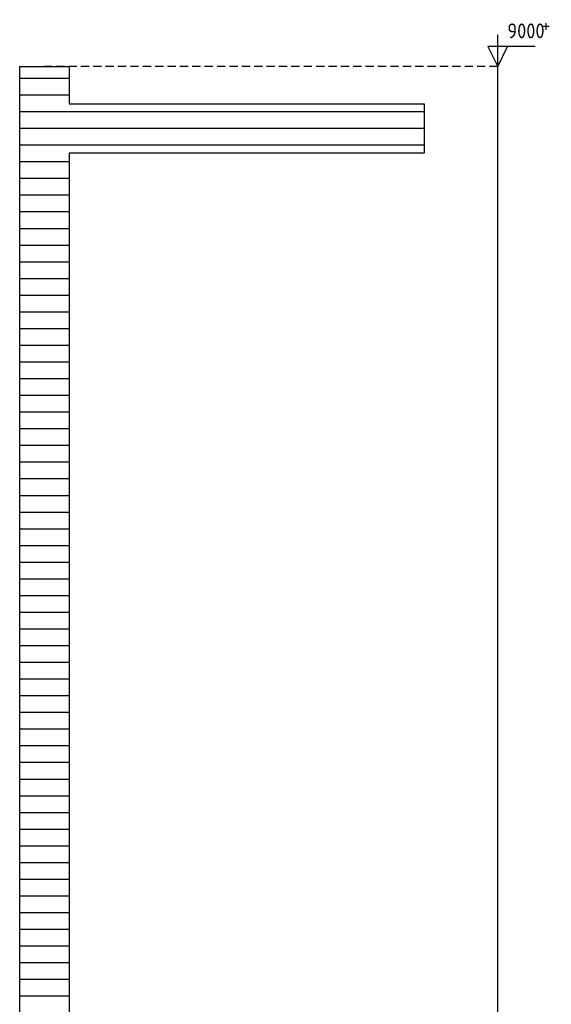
# Model space of a CAD drawing. Extents: x -37450 to 20409, y -12428 to 23550.
# Tile 46 of 55: x 4632 to 7852, y -3943 to 2020. Entities that reach past the tile are written whole.
import ezdxf

# ---------------------------------------------------------------- set-up
doc = ezdxf.new("R2010")
doc.units = 0
doc.header["$MEASUREMENT"] = 0
doc.linetypes.add('DASHED', pattern=[75, 50, -25])
doc.layers.add('LAYER01', color=7, linetype='CONTINUOUS')
doc.layers.add('LAYER21', color=5, linetype='CONTINUOUS')
doc.styles.get("Standard").update_dxf_attribs({"font": 'isocp.shx'})

msp = doc.modelspace()

# ---------------------------------------------------------------- linework, layer by layer
at = {"layer": 'LAYER01', "color": 5, "linetype": 'Continuous'}
for p, q in [((7526.9966, 1735.87435), (7526.9966, 1928.37565)), ((7753.24785, 1858.3744), (7466.99905, 1858.3744)), ((7466.99905, 1858.3744), (7526.9966, 1735.87435)), ((7526.9966, 1735.87435), (7587.00025, 1858.3744)), ((7526.9966, -7264.1266), (7526.9966, 1735.87435))]:
    msp.add_line(p, q, dxfattribs=at)
at = {"layer": 'LAYER01', "color": 5, "linetype": 'DASHED'}
msp.add_line((7526.9966, 1735.87435), (4781.56015, 1735.87435), dxfattribs=at)
at = {"layer": 'LAYER21', "color": 3, "linetype": 'Continuous'}
for p, q in [((4631.5624, 1361.0008), (4631.5624, 1735.87435)), ((4631.5624, 1735.87435), (4931.5632, 1735.87435)), ((4931.5632, 1735.87435), (4931.5632, 1510.99875)), ((4931.5632, 1510.99875), (7081.5605, 1510.99875)), ((7081.5605, 1510.99875), (7081.5605, 1211.00055)), ((4631.5624, -7264.1266), (4631.5624, 1361.0008)), ((4931.5632, 1211.00055), (4931.5632, -7264.1266)), ((7081.5605, 1211.00055), (4931.5632, 1211.00055))]:
    msp.add_line(p, q, dxfattribs=at)
at = {"layer": 'LAYER21', "color": 2, "linetype": 'Continuous'}
for p, q in [((4931.5632, 1664.0051), (4631.5624, 1664.0051)), ((4931.5632, 1562.9386), (4631.5624, 1562.9386)), ((4882.43635, 1461.872), (4631.5624, 1461.872)), ((7081.5605, 1461.872), (4882.43635, 1461.872)), ((4781.75315, 1360.8054), (4631.5624, 1360.8054)), ((7081.5605, 1360.8054), (4781.75315, 1360.8054)), ((4882.8224, 1259.73885), (4631.5624, 1259.73885)), ((7081.5605, 1259.73885), (4882.8224, 1259.73885)), ((4931.5632, 1158.67225), (4631.5624, 1158.67225)), ((4931.5632, 1057.60565), (4631.5624, 1057.60565)), ((4931.5632, 956.54155), (4631.5624, 956.54155)), ((4931.5632, 855.47495), (4631.5624, 855.47495)), ((4931.5632, 754.40835), (4631.5624, 754.40835)), ((4931.5632, 653.34175), (4631.5624, 653.34175)), ((4931.5632, 552.2752), (4631.5624, 552.2752)), ((4931.5632, 451.2086), (4631.5624, 451.2086)), ((4931.5632, 350.142), (4631.5624, 350.142)), ((4931.5632, 249.0754), (4631.5624, 249.0754)), ((4931.5632, 148.0113), (4631.5624, 148.0113)), ((4931.5632, 46.94475), (4631.5624, 46.94475)), ((4931.5632, -54.12185), (4631.5624, -54.12185)), ((4931.5632, -155.18845), (4631.5624, -155.18845)), ((4931.5632, -256.25505), (4631.5624, -256.25505)), ((4931.5632, -357.3216), (4631.5624, -357.3216)), ((4931.5632, -458.3882), (4631.5624, -458.3882)), ((4931.5632, -559.45475), (4631.5624, -559.45475)), ((4931.5632, -660.5189), (4631.5624, -660.5189)), ((4931.5632, -761.58545), (4631.5624, -761.58545)), ((4931.5632, -862.6521), (4631.5624, -862.6521)), ((4931.5632, -963.7187), (4631.5624, -963.7187)), ((4931.5632, -1064.7853), (4631.5624, -1064.7853)), ((4931.5632, -1165.8519), (4631.5624, -1165.8519)), ((4931.5632, -1266.91845), (4631.5624, -1266.91845)), ((4931.5632, -1367.98505), (4631.5624, -1367.98505)), ((4931.5632, -1469.04915), (4631.5624, -1469.04915)), ((4931.5632, -1570.11575), (4631.5624, -1570.11575)), ((4931.5632, -1671.18225), (4631.5624, -1671.18225)), ((4931.5632, -1772.24885), (4631.5624, -1772.24885)), ((4931.5632, -1873.31545), (4631.5624, -1873.31545)), ((4931.5632, -1974.382), (4631.5624, -1974.382)), ((4931.5632, -2075.4486), (4631.5624, -2075.4486)), ((4931.5632, -2176.5152), (4631.5624, -2176.5152)), ((4931.56815, -2277.5793), (4631.5674, -2277.5793)), ((4931.56815, -2378.6459), (4631.5674, -2378.6459)), ((4931.56815, -2479.7125), (4631.5674, -2479.7125)), ((4931.56815, -2580.7791), (4631.5674, -2580.7791)), ((4931.56815, -2681.84565), (4631.5674, -2681.84565)), ((4931.56815, -2782.91225), (4631.5674, -2782.91225)), ((4931.56815, -2883.97885), (4631.5674, -2883.97885)), ((4931.56815, -2985.04545), (4631.5624, -2985.04545)), ((4931.5632, -3086.10955), (4631.5624, -3086.10955)), ((4931.5632, -3187.17615), (4631.5624, -3187.17615)), ((4931.5632, -3288.2427), (4631.5624, -3288.2427)), ((4931.5632, -3389.3093), (4631.5624, -3389.3093)), ((4931.5632, -3490.3759), (4631.5624, -3490.3759)), ((4931.5632, -3591.4425), (4631.5624, -3591.4425)), ((4931.5632, -3692.5091), (4631.5624, -3692.5091)), ((4931.5632, -3793.57565), (4631.5624, -3793.57565)), ((4931.5632, -3894.6396), (4631.5624, -3894.6396))]:
    msp.add_line(p, q, dxfattribs=at)

# ---------------------------------------------------------------- texts
at = {"layer": 'LAYER01', "color": 1}
for s, p in [('9000 ', (7585.24855, 1907.6248)), ('    +', (7585.24855, 1943.8736))]:
    msp.add_text(s, height=90, dxfattribs=at).set_placement(p)

doc.saveas('drawing.dxf')
